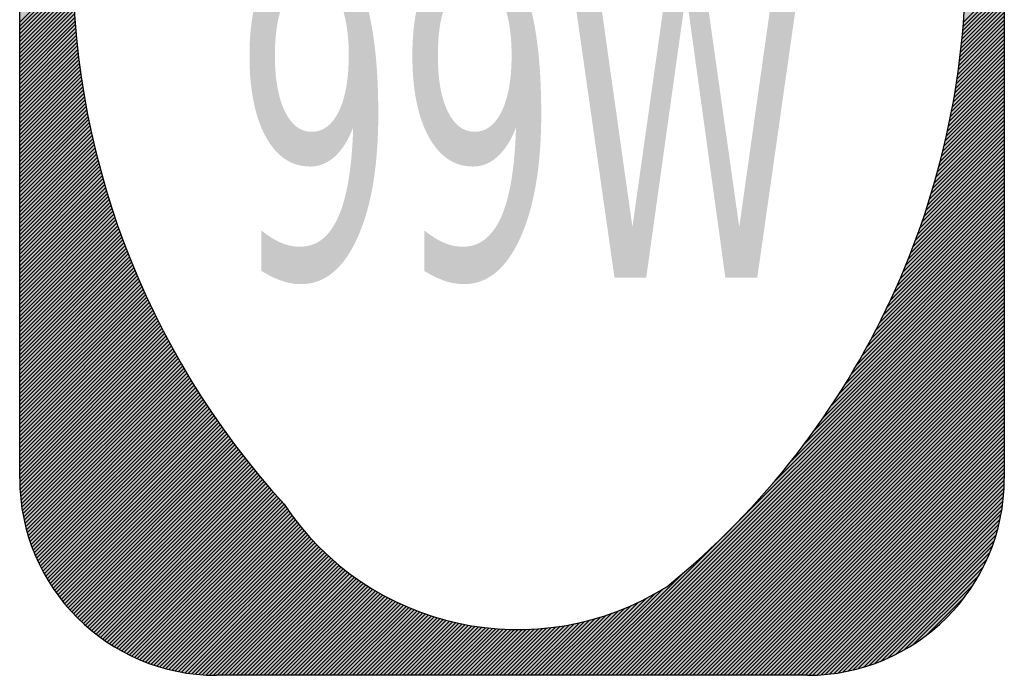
# Model space of a CAD drawing. Header units: inches. Extents: x -0.5 to 0.5, y -0.5 to 0.5.
# Tile 1 of 2: x -0.5 to 0.5, y -0.5 to 0.17. Entities that reach past the tile are written whole.
import ezdxf

# ---------------------------------------------------------------- set-up
doc = ezdxf.new("R2010")
doc.units = ezdxf.units.IN
doc.header["$MEASUREMENT"] = 0

msp = doc.modelspace()

# ---------------------------------------------------------------- hatches: boundary and pattern name
for points in [[(-0.5, 0.1597), (-0.5, 0.1637), (-0.5, 0.1675), (-0.5, 0.1715), (-0.5, 0.1753), (-0.5, 0.1793), (-0.5, 0.1833), (-0.5, 0.1872), (-0.446, 0.2411), (-0.4462, 0.2192), (-0.446, 0.2136), (-0.5, 0.1597)], [(0.0565, 0.2373), (0.0825, 0.2373), (0.1223, -0.0444), (0.1621, 0.2373), (0.1909, 0.2373), (0.2308, -0.0444), (0.2706, 0.2373), (0.2966, 0.2373), (0.2491, -0.096), (0.2167, -0.096), (0.1768, 0.1934), (0.1363, -0.096), (0.1041, -0.096), (0.0565, 0.2373)], [(0.5, 0.2208), (0.5, 0.2168), (0.5, 0.213), (0.5, 0.209), (0.5, 0.2052), (0.5, 0.2012), (0.5, 0.1972), (0.5, 0.1933), (0.5, 0.1893), (0.5, 0.1855), (0.5, 0.1815), (0.5, 0.1777), (0.5, 0.1737), (0.5, 0.1697), (0.5, 0.1658), (0.5, 0.1618), (0.5, 0.158), (0.5, 0.154), (0.5, 0.1502), (0.5, 0.1462), (0.5, 0.1422), (0.5, 0.1383), (0.5, 0.1343), (0.5, 0.1305), (0.5, 0.1265), (0.5, 0.1227), (0.5, 0.1187), (0.5, 0.1147), (0.4434, 0.0583), (0.4435, 0.0585), (0.4493, 0.0892), (0.454, 0.12), (0.4575, 0.151), (0.4597, 0.1805), (0.5, 0.2208)], [(-0.5, 0.14), (-0.5, 0.144), (-0.5, 0.1478), (-0.5, 0.1518), (-0.5, 0.1558), (-0.5, 0.1597), (-0.446, 0.2136), (-0.4455, 0.1945), (-0.5, 0.14)], [(-0.5, 0.1362), (-0.5, 0.14), (-0.4455, 0.1945), (-0.4455, 0.1928), (-0.4454, 0.1906), (-0.5, 0.1362)], [(-0.5, 0.1087), (-0.5, 0.1125), (-0.5, 0.1165), (-0.5, 0.1203), (-0.5, 0.1243), (-0.5, 0.1283), (-0.5, 0.1322), (-0.5, 0.1362), (-0.4454, 0.1906), (-0.444, 0.1667), (-0.4438, 0.1648), (-0.5, 0.1087)], [(-0.5, 0.1047), (-0.5, 0.1087), (-0.4438, 0.1648), (-0.4435, 0.1612), (-0.5, 0.1047)], [(-0.5, 0.1008), (-0.5, 0.1047), (-0.4435, 0.1612), (-0.4432, 0.1575), (-0.5, 0.1008)], [(-0.5, 0.0968), (-0.5, 0.1008), (-0.4432, 0.1575), (-0.4428, 0.1538), (-0.5, 0.0968)], [(-0.5, 0.089), (-0.5, 0.0928), (-0.5, 0.0968), (-0.4428, 0.1538), (-0.4422, 0.1466), (-0.5, 0.089)], [(-0.5, 0.085), (-0.5, 0.089), (-0.4422, 0.1466), (-0.4419, 0.1431), (-0.5, 0.085)], [(-0.5, 0.0812), (-0.5, 0.085), (-0.4419, 0.1431), (-0.4417, 0.1407), (-0.4415, 0.1396), (-0.5, 0.0812)], [(-0.5, 0.0537), (-0.5, 0.0575), (-0.5, 0.0615), (-0.5, 0.0653), (-0.5, 0.0693), (-0.5, 0.0733), (-0.5, 0.0772), (-0.5, 0.0812), (-0.4415, 0.1396), (-0.4385, 0.1151), (-0.5, 0.0537)], [(-0.5, 0.0497), (-0.5, 0.0537), (-0.4385, 0.1151), (-0.4385, 0.1148), (-0.438, 0.1117), (-0.5, 0.0497)], [(-0.5, 0.03), (-0.5, 0.034), (-0.5, 0.0378), (-0.5, 0.0418), (-0.5, 0.0458), (-0.5, 0.0497), (-0.438, 0.1117), (-0.4354, 0.0946), (-0.5, 0.03)], [(0.5, 0.1147), (0.5, 0.1108), (0.5, 0.1068), (0.5, 0.103), (0.5, 0.099), (0.5, 0.0952), (0.5, 0.0912), (0.5, 0.0872), (0.5, 0.0833), (0.5, 0.0793), (0.5, 0.0755), (0.5, 0.0715), (0.5, 0.0677), (0.5, 0.0637), (0.5, 0.0597), (0.5, 0.0558), (0.5, 0.0518), (0.5, 0.048), (0.5, 0.044), (0.5, 0.0402), (0.5, 0.0362), (0.5, 0.0322), (0.5, 0.0283), (0.5, 0.0243), (0.5, 0.0205), (0.5, 0.0165), (0.5, 0.0127), (0.5, 0.0087), (0.5, 0.0047), (0.5, 0.0008), (0.5, -0.0032), (0.3845, -0.1185), (0.385, -0.1175), (0.3975, -0.0892), (0.4088, -0.0605), (0.4192, -0.0313), (0.4285, -0.0017), (0.4365, 0.0282), (0.4434, 0.0583), (0.5, 0.1147)], [(-0.5, 0.0262), (-0.5, 0.03), (-0.4354, 0.0946), (-0.4349, 0.0913), (-0.5, 0.0262)], [(-0.5, -0.0328), (-0.5, -0.0288), (-0.5, -0.025), (-0.5, -0.021), (-0.5, -0.0172), (-0.5, -0.0132), (-0.5, -0.0092), (-0.5, -0.0053), (-0.5, -0.0013), (-0.5, 0.0025), (-0.5, 0.0065), (-0.5, 0.0103), (-0.5, 0.0143), (-0.5, 0.0183), (-0.5, 0.0222), (-0.5, 0.0262), (-0.4349, 0.0913), (-0.4345, 0.089), (-0.4297, 0.0635), (-0.425, 0.0421), (-0.5, -0.0328)], [(-0.5, -0.0367), (-0.5, -0.0328), (-0.425, 0.0421), (-0.4243, 0.039), (-0.5, -0.0367)], [(-0.5, -0.0407), (-0.5, -0.0367), (-0.4243, 0.039), (-0.4242, 0.0382), (-0.4236, 0.0358), (-0.5, -0.0407)], [(-0.5, -0.1035), (-0.5, -0.0997), (-0.5, -0.0957), (-0.5, -0.0917), (-0.5, -0.0878), (-0.5, -0.0838), (-0.5, -0.08), (-0.5, -0.076), (-0.5, -0.0722), (-0.5, -0.0682), (-0.5, -0.0642), (-0.5, -0.0603), (-0.5, -0.0563), (-0.5, -0.0525), (-0.5, -0.0485), (-0.5, -0.0447), (-0.5, -0.0407), (-0.4236, 0.0358), (-0.4177, 0.013), (-0.4105, -0.012), (-0.41, -0.0135), (-0.5, -0.1035)], [(0.5, -0.0032), (0.5, -0.007), (0.5, -0.011), (0.5, -0.0148), (0.5, -0.0188), (0.5, -0.0228), (0.5, -0.0267), (0.5, -0.0307), (0.5, -0.0345), (0.5, -0.0385), (0.5, -0.0423), (0.5, -0.0463), (0.5, -0.0503), (0.3251, -0.2251), (0.3413, -0.1993), (0.357, -0.1727), (0.3715, -0.1453), (0.3845, -0.1185), (0.5, -0.0032)], [(-0.5, -0.131), (-0.5, -0.1272), (-0.5, -0.1232), (-0.5, -0.1192), (-0.5, -0.1153), (-0.5, -0.1113), (-0.5, -0.1075), (-0.5, -0.1035), (-0.41, -0.0135), (-0.4034, -0.0344), (-0.5, -0.131)], [(-0.5, -0.135), (-0.5, -0.131), (-0.4034, -0.0344), (-0.4027, -0.0367), (-0.4024, -0.0374), (-0.5, -0.135)], [(-0.5, -0.1388), (-0.5, -0.135), (-0.4024, -0.0374), (-0.4014, -0.0402), (-0.5, -0.1388)], [(-0.5, -0.2253), (-0.5, -0.2213), (-0.5, -0.2175), (-0.5, -0.2135), (-0.5, -0.2097), (-0.5, -0.2057), (-0.5, -0.2017), (-0.5, -0.1978), (-0.5, -0.1938), (-0.5, -0.19), (-0.5, -0.186), (-0.5, -0.1822), (-0.5, -0.1782), (-0.5, -0.1742), (-0.5, -0.1703), (-0.5, -0.1663), (-0.5, -0.1625), (-0.5, -0.1585), (-0.5, -0.1547), (-0.5, -0.1507), (-0.5, -0.1467), (-0.5, -0.1428), (-0.5, -0.1388), (-0.4014, -0.0402), (-0.3938, -0.061), (-0.3843, -0.0852), (-0.377, -0.1023), (-0.5, -0.2253)], [(0.5, -0.0503), (0.5, -0.0542), (0.5, -0.0582), (0.5, -0.062), (0.5, -0.066), (0.5, -0.0698), (0.5, -0.0738), (0.0738, -0.5), (0.0698, -0.5), (0.066, -0.5), (0.062, -0.5), (0.0582, -0.5), (0.0542, -0.5), (0.0503, -0.5), (0.0463, -0.5), (0.0423, -0.5), (0.0385, -0.5), (0.0345, -0.5), (0.0307, -0.5), (0.0267, -0.5), (0.0228, -0.5), (0.0188, -0.5), (0.0735, -0.4454), (0.0888, -0.4412), (0.1063, -0.4352), (0.1237, -0.428), (0.1405, -0.4197), (0.1572, -0.41), (0.1813, -0.3897), (0.2047, -0.3685), (0.227, -0.3463), (0.2485, -0.3237), (0.269, -0.3002), (0.2885, -0.2758), (0.3072, -0.251), (0.3248, -0.2255), (0.3251, -0.2251), (0.5, -0.0503)], [(0.5, -0.0738), (0.5, -0.0778), (0.0778, -0.5), (0.0738, -0.5), (0.5, -0.0738)], [(0.5, -0.0778), (0.5, -0.0817), (0.0817, -0.5), (0.0778, -0.5), (0.5, -0.0778)], [(0.5, -0.0817), (0.5, -0.0857), (0.0857, -0.5), (0.0817, -0.5), (0.5, -0.0817)], [(0.5, -0.0857), (0.5, -0.0895), (0.0895, -0.5), (0.0857, -0.5), (0.5, -0.0857)], [(0.5, -0.0895), (0.5, -0.0935), (0.0935, -0.5), (0.0895, -0.5), (0.5, -0.0895)], [(0.5, -0.0935), (0.5, -0.0973), (0.0973, -0.5), (0.0935, -0.5), (0.5, -0.0935)], [(0.5, -0.0973), (0.5, -0.1013), (0.1013, -0.5), (0.0973, -0.5), (0.5, -0.0973)], [(-0.5, -0.241), (-0.5, -0.237), (-0.5, -0.2332), (-0.5, -0.2292), (-0.5, -0.2253), (-0.377, -0.1023), (-0.3742, -0.109), (-0.3722, -0.1132), (-0.5, -0.241)], [(0.5, -0.1013), (0.5, -0.1053), (0.1053, -0.5), (0.1013, -0.5), (0.5, -0.1013)], [(0.5, -0.1053), (0.5, -0.1092), (0.1092, -0.5), (0.1053, -0.5), (0.5, -0.1053)], [(0.5, -0.1092), (0.5, -0.1132), (0.1132, -0.5), (0.1092, -0.5), (0.5, -0.1092)], [(-0.5, -0.2685), (-0.5, -0.2645), (-0.5, -0.2607), (-0.5, -0.2567), (-0.5, -0.2528), (-0.5, -0.2488), (-0.5, -0.245), (-0.5, -0.241), (-0.3722, -0.1132), (-0.3634, -0.1319), (-0.5, -0.2685)], [(0.5, -0.1132), (0.5, -0.117), (0.117, -0.5), (0.1132, -0.5), (0.5, -0.1132)], [(0.5, -0.117), (0.5, -0.121), (0.121, -0.5), (0.117, -0.5), (0.5, -0.117)], [(0.5, -0.121), (0.5, -0.1248), (0.1248, -0.5), (0.121, -0.5), (0.5, -0.121)], [(0.5, -0.1248), (0.5, -0.1288), (0.1288, -0.5), (0.1248, -0.5), (0.5, -0.1248)], [(0.5, -0.1288), (0.5, -0.1328), (0.1328, -0.5), (0.1288, -0.5), (0.5, -0.1288)], [(-0.5, -0.3), (-0.5, -0.296), (-0.5, -0.292), (-0.5, -0.2882), (-0.5, -0.2842), (-0.5, -0.2803), (-0.5, -0.2763), (-0.5, -0.2725), (-0.5, -0.2685), (-0.3634, -0.1319), (-0.3632, -0.1325), (-0.3513, -0.1555), (-0.3388, -0.1783), (-0.3259, -0.2005), (-0.3257, -0.2008), (-0.3244, -0.2029), (-0.4885, -0.367), (-0.489, -0.3657), (-0.4904, -0.3611), (-0.4913, -0.3581), (-0.4923, -0.355), (-0.4928, -0.3532), (-0.4931, -0.352), (-0.4939, -0.3488), (-0.4955, -0.3425), (-0.496, -0.3403), (-0.4962, -0.3393), (-0.4973, -0.3326), (-0.4982, -0.3272), (-0.4983, -0.3258), (-0.4987, -0.3222), (-0.499, -0.3185), (-0.4994, -0.3149), (-0.4995, -0.3137), (-0.4996, -0.3113), (-0.4997, -0.3076), (-0.4999, -0.3037), (-0.5, -0.3)], [(0.5, -0.1328), (0.5, -0.1367), (0.1367, -0.5), (0.1328, -0.5), (0.5, -0.1328)], [(0.5, -0.1367), (0.5, -0.1407), (0.1407, -0.5), (0.1367, -0.5), (0.5, -0.1367)], [(0.5, -0.1407), (0.5, -0.1445), (0.1445, -0.5), (0.1407, -0.5), (0.5, -0.1407)], [(0.5, -0.1445), (0.5, -0.1485), (0.1485, -0.5), (0.1445, -0.5), (0.5, -0.1445)], [(0.5, -0.1485), (0.5, -0.1523), (0.1523, -0.5), (0.1485, -0.5), (0.5, -0.1485)], [(0.5, -0.1523), (0.5, -0.1563), (0.1563, -0.5), (0.1523, -0.5), (0.5, -0.1523)], [(0.5, -0.1563), (0.5, -0.1603), (0.1603, -0.5), (0.1563, -0.5), (0.5, -0.1563)], [(0.5, -0.1603), (0.5, -0.1642), (0.1642, -0.5), (0.1603, -0.5), (0.5, -0.1603)], [(0.5, -0.1642), (0.5, -0.1682), (0.1682, -0.5), (0.1642, -0.5), (0.5, -0.1642)], [(0.5, -0.1682), (0.5, -0.172), (0.172, -0.5), (0.1682, -0.5), (0.5, -0.1682)], [(0.5, -0.172), (0.5, -0.176), (0.176, -0.5), (0.172, -0.5), (0.5, -0.172)], [(0.5, -0.176), (0.5, -0.1798), (0.1798, -0.5), (0.176, -0.5), (0.5, -0.176)], [(0.5, -0.1798), (0.5, -0.1838), (0.1838, -0.5), (0.1798, -0.5), (0.5, -0.1798)], [(0.5, -0.1838), (0.5, -0.1877), (0.1877, -0.5), (0.1838, -0.5), (0.5, -0.1838)], [(0.5, -0.1877), (0.5, -0.1917), (0.1917, -0.5), (0.1877, -0.5), (0.5, -0.1877)], [(0.5, -0.1917), (0.5, -0.1957), (0.1957, -0.5), (0.1917, -0.5), (0.5, -0.1917)], [(0.5, -0.1957), (0.5, -0.1995), (0.1995, -0.5), (0.1957, -0.5), (0.5, -0.1957)], [(0.5, -0.1995), (0.5, -0.2035), (0.2035, -0.5), (0.1995, -0.5), (0.5, -0.1995)], [(-0.4863, -0.3727), (-0.4885, -0.367), (-0.3244, -0.2029), (-0.3228, -0.2053), (-0.3214, -0.2077), (-0.4863, -0.3727)], [(-0.4816, -0.3836), (-0.4843, -0.3778), (-0.4863, -0.3727), (-0.3214, -0.2077), (-0.3138, -0.2198), (-0.3122, -0.2222), (-0.4792, -0.389), (-0.4816, -0.3836)], [(0.5, -0.2035), (0.5, -0.2073), (0.2073, -0.5), (0.2035, -0.5), (0.5, -0.2035)], [(0.5, -0.2073), (0.5, -0.2113), (0.2113, -0.5), (0.2073, -0.5), (0.5, -0.2073)], [(0.5, -0.2113), (0.5, -0.2152), (0.2152, -0.5), (0.2113, -0.5), (0.5, -0.2113)], [(0.5, -0.2152), (0.5, -0.2192), (0.2192, -0.5), (0.2152, -0.5), (0.5, -0.2152)], [(0.5, -0.2192), (0.5, -0.2232), (0.2232, -0.5), (0.2192, -0.5), (0.5, -0.2192)], [(-0.4778, -0.3916), (-0.4788, -0.3897), (-0.4792, -0.389), (-0.3122, -0.2222), (-0.3118, -0.2228), (-0.3107, -0.2245), (-0.4778, -0.3916)], [(-0.4764, -0.3941), (-0.4778, -0.3916), (-0.3107, -0.2245), (-0.3091, -0.2269), (-0.4764, -0.3941)], [(-0.475, -0.3968), (-0.4764, -0.3941), (-0.3091, -0.2269), (-0.3075, -0.2292), (-0.475, -0.3968)], [(-0.4736, -0.3993), (-0.475, -0.3968), (-0.3075, -0.2292), (-0.3059, -0.2316), (-0.4736, -0.3993)], [(0.5, -0.2232), (0.5, -0.227), (0.227, -0.5), (0.2232, -0.5), (0.5, -0.2232)], [(0.5, -0.227), (0.5, -0.231), (0.231, -0.5), (0.227, -0.5), (0.5, -0.227)], [(-0.4722, -0.4018), (-0.4727, -0.401), (-0.4736, -0.3993), (-0.3059, -0.2316), (-0.3027, -0.2362), (-0.2995, -0.2409), (-0.4676, -0.409), (-0.4691, -0.4066), (-0.4722, -0.4018)], [(0.5, -0.231), (0.5, -0.2348), (0.2348, -0.5), (0.231, -0.5), (0.5, -0.231)], [(0.5, -0.2348), (0.5, -0.2388), (0.2388, -0.5), (0.2348, -0.5), (0.5, -0.2348)], [(0.5, -0.2388), (0.5, -0.2427), (0.2427, -0.5), (0.2388, -0.5), (0.5, -0.2388)], [(-0.4662, -0.4113), (-0.4676, -0.409), (-0.2995, -0.2409), (-0.2979, -0.2432), (-0.4662, -0.4113)], [(-0.4628, -0.416), (-0.4658, -0.4118), (-0.4662, -0.4113), (-0.2979, -0.2432), (-0.2972, -0.2443), (-0.293, -0.25), (-0.4611, -0.4183), (-0.4628, -0.416)], [(0.5, -0.2427), (0.5, -0.2467), (0.2467, -0.5), (0.2427, -0.5), (0.5, -0.2427)], [(0.5, -0.2467), (0.5, -0.2507), (0.2507, -0.5), (0.2467, -0.5), (0.5, -0.2467)], [(-0.4578, -0.4228), (-0.4583, -0.4222), (-0.4611, -0.4183), (-0.293, -0.25), (-0.283, -0.2637), (-0.2817, -0.2655), (-0.2659, -0.2859), (-0.4312, -0.451), (-0.4322, -0.4502), (-0.4353, -0.4473), (-0.4373, -0.4454), (-0.4415, -0.4415), (-0.4451, -0.4376), (-0.449, -0.4335), (-0.4502, -0.4322), (-0.4526, -0.4292), (-0.4543, -0.4271), (-0.4561, -0.4249), (-0.4578, -0.4228)], [(0.5, -0.2507), (0.5, -0.2545), (0.2545, -0.5), (0.2507, -0.5), (0.5, -0.2507)], [(0.5, -0.2545), (0.5, -0.2585), (0.2585, -0.5), (0.2545, -0.5), (0.5, -0.2545)], [(0.5, -0.2585), (0.5, -0.2623), (0.2623, -0.5), (0.2585, -0.5), (0.5, -0.2585)], [(0.5, -0.2623), (0.5, -0.2663), (0.2663, -0.5), (0.2623, -0.5), (0.5, -0.2623)], [(0.5, -0.2663), (0.5, -0.2702), (0.2702, -0.5), (0.2663, -0.5), (0.5, -0.2663)], [(0.5, -0.2702), (0.5, -0.2742), (0.2742, -0.5), (0.2702, -0.5), (0.5, -0.2702)], [(0.5, -0.2742), (0.5, -0.2782), (0.2782, -0.5), (0.2742, -0.5), (0.5, -0.2742)], [(0.5, -0.2782), (0.5, -0.282), (0.282, -0.5), (0.2782, -0.5), (0.5, -0.2782)], [(-0.429, -0.4528), (-0.4312, -0.451), (-0.2659, -0.2859), (-0.2657, -0.2862), (-0.2488, -0.3063), (-0.2315, -0.326), (-0.2298, -0.3283), (-0.3833, -0.4818), (-0.3886, -0.4793), (-0.3897, -0.4788), (-0.3913, -0.478), (-0.3938, -0.4766), (-0.401, -0.4727), (-0.4038, -0.4709), (-0.4062, -0.4694), (-0.4087, -0.4678), (-0.4118, -0.4658), (-0.4156, -0.4631), (-0.4179, -0.4614), (-0.4201, -0.4598), (-0.4222, -0.4583), (-0.4224, -0.4581), (-0.4246, -0.4563), (-0.4268, -0.4546), (-0.429, -0.4528)], [(0.5, -0.282), (0.5, -0.286), (0.286, -0.5), (0.282, -0.5), (0.5, -0.282)], [(0.5, -0.286), (0.5, -0.2898), (0.2898, -0.5), (0.286, -0.5), (0.5, -0.286)], [(0.5, -0.2898), (0.5, -0.2938), (0.2938, -0.5), (0.2898, -0.5), (0.5, -0.2898)], [(0.5, -0.2938), (0.5, -0.2977), (0.2977, -0.5), (0.2938, -0.5), (0.5, -0.2938)], [(0.5, -0.2977), (0.5, -0.3), (0.4999, -0.3017), (0.3017, -0.4999), (0.3, -0.5), (0.2977, -0.5), (0.5, -0.2977)], [(0.3059, -0.4998), (0.3017, -0.4999), (0.4999, -0.3017), (0.4998, -0.3059), (0.3059, -0.4998)], [(0.31, -0.4996), (0.3059, -0.4998), (0.4998, -0.3059), (0.4996, -0.31), (0.31, -0.4996)], [(0.314, -0.4995), (0.3137, -0.4995), (0.31, -0.4996), (0.4996, -0.31), (0.4995, -0.3137), (0.4995, -0.314), (0.314, -0.4995)], [(0.3183, -0.499), (0.314, -0.4995), (0.4995, -0.314), (0.499, -0.3183), (0.3183, -0.499)], [(0.3227, -0.4986), (0.3183, -0.499), (0.499, -0.3183), (0.4986, -0.3227), (0.3227, -0.4986)], [(-0.2993, -0.5), (-0.3, -0.5), (-0.3032, -0.4999), (-0.3071, -0.4997), (-0.3108, -0.4996), (-0.3137, -0.4995), (-0.3144, -0.4994), (-0.3181, -0.4991), (-0.3217, -0.4987), (-0.3272, -0.4982), (-0.3286, -0.4979), (-0.3355, -0.4968), (-0.3403, -0.496), (-0.3453, -0.4948), (-0.3485, -0.494), (-0.3532, -0.4928), (-0.3576, -0.4915), (-0.3636, -0.4896), (-0.3657, -0.489), (-0.3723, -0.4865), (-0.3778, -0.4843), (-0.3833, -0.4818), (-0.2298, -0.3283), (-0.2203, -0.3417), (-0.22, -0.342), (-0.2083, -0.3563), (-0.2057, -0.3592), (-0.1955, -0.37), (-0.182, -0.3827), (-0.2993, -0.5)], [(0.3272, -0.4982), (0.3227, -0.4986), (0.4986, -0.3227), (0.4982, -0.3272), (0.3272, -0.4982)], [(0.3318, -0.4974), (0.3272, -0.4982), (0.4982, -0.3272), (0.4974, -0.3318), (0.3318, -0.4974)], [(0.3365, -0.4966), (0.3318, -0.4974), (0.4974, -0.3318), (0.4966, -0.3365), (0.3365, -0.4966)], [(0.3465, -0.4945), (0.3403, -0.496), (0.3365, -0.4966), (0.4966, -0.3365), (0.496, -0.3403), (0.4928, -0.3532), (0.4916, -0.3573), (0.3573, -0.4916), (0.3532, -0.4928), (0.3465, -0.4945)], [(0.3754, -0.4853), (0.3657, -0.489), (0.3573, -0.4916), (0.4916, -0.3573), (0.489, -0.3657), (0.4853, -0.3754), (0.3754, -0.4853)], [(0.3822, -0.4823), (0.3778, -0.4843), (0.3754, -0.4853), (0.4853, -0.3754), (0.4843, -0.3778), (0.4823, -0.3822), (0.3822, -0.4823)], [(-0.2718, -0.5), (-0.2758, -0.5), (-0.2797, -0.5), (-0.2837, -0.5), (-0.2877, -0.5), (-0.2915, -0.5), (-0.2955, -0.5), (-0.2993, -0.5), (-0.182, -0.3827), (-0.1678, -0.3943), (-0.1669, -0.395), (-0.2718, -0.5)], [(0.3897, -0.4788), (0.3822, -0.4823), (0.4823, -0.3822), (0.4788, -0.3897), (0.3897, -0.4788)], [(0.3984, -0.4741), (0.3897, -0.4788), (0.4788, -0.3897), (0.4741, -0.3984), (0.3984, -0.4741)], [(-0.2483, -0.5), (-0.2522, -0.5), (-0.2562, -0.5), (-0.2602, -0.5), (-0.264, -0.5), (-0.268, -0.5), (-0.2718, -0.5), (-0.1669, -0.395), (-0.1532, -0.4049), (-0.2483, -0.5)], [(0.4082, -0.4681), (0.401, -0.4727), (0.3984, -0.4741), (0.4741, -0.3984), (0.4727, -0.401), (0.4681, -0.4082), (0.4082, -0.4681)], [(-0.2247, -0.5), (-0.2287, -0.5), (-0.2327, -0.5), (-0.2365, -0.5), (-0.2405, -0.5), (-0.2443, -0.5), (-0.2483, -0.5), (-0.1532, -0.4049), (-0.153, -0.405), (-0.1387, -0.414), (-0.2247, -0.5)], [(0.4216, -0.4588), (0.4118, -0.4658), (0.4082, -0.4681), (0.4681, -0.4082), (0.4658, -0.4118), (0.4588, -0.4216), (0.4216, -0.4588)], [(-0.2168, -0.5), (-0.2208, -0.5), (-0.2247, -0.5), (-0.1387, -0.414), (-0.1377, -0.4147), (-0.1337, -0.4168), (-0.2168, -0.5)], [(-0.2012, -0.5), (-0.2052, -0.5), (-0.209, -0.5), (-0.213, -0.5), (-0.2168, -0.5), (-0.1337, -0.4168), (-0.1236, -0.4224), (-0.2012, -0.5)], [(-0.1972, -0.5), (-0.2012, -0.5), (-0.1236, -0.4224), (-0.1218, -0.4233), (-0.1209, -0.4238), (-0.1972, -0.5)], [(-0.1815, -0.5), (-0.1855, -0.5), (-0.1893, -0.5), (-0.1933, -0.5), (-0.1972, -0.5), (-0.1209, -0.4238), (-0.1102, -0.4287), (-0.1815, -0.5)], [(-0.1777, -0.5), (-0.1815, -0.5), (-0.1102, -0.4287), (-0.1076, -0.4299), (-0.1777, -0.5)], [(-0.1697, -0.5), (-0.1737, -0.5), (-0.1777, -0.5), (-0.1076, -0.4299), (-0.1055, -0.4308), (-0.102, -0.4322), (-0.1697, -0.5)], [(0.4588, -0.4216), (0.4583, -0.4222), (0.4502, -0.4322), (0.4415, -0.4415), (0.4322, -0.4502), (0.4222, -0.4583), (0.4216, -0.4588), (0.4588, -0.4216)], [(-0.0872, -0.5), (-0.0912, -0.5), (-0.0952, -0.5), (-0.099, -0.5), (-0.103, -0.5), (-0.1068, -0.5), (-0.1108, -0.5), (-0.1147, -0.5), (-0.1187, -0.5), (-0.1227, -0.5), (-0.1265, -0.5), (-0.1305, -0.5), (-0.1343, -0.5), (-0.1383, -0.5), (-0.1422, -0.5), (-0.1462, -0.5), (-0.1502, -0.5), (-0.154, -0.5), (-0.158, -0.5), (-0.1618, -0.5), (-0.1658, -0.5), (-0.1697, -0.5), (-0.102, -0.4322), (-0.0887, -0.4373), (-0.0717, -0.4427), (-0.0542, -0.447), (-0.0373, -0.4502), (-0.0872, -0.5)], [(0.0032, -0.5), (-0.0008, -0.5), (0.049, -0.4502), (0.0532, -0.4497), (0.0536, -0.4496), (0.0032, -0.5)], [(0.0148, -0.5), (0.011, -0.5), (0.007, -0.5), (0.0032, -0.5), (0.0536, -0.4496), (0.0682, -0.4466), (0.0148, -0.5)], [(0.0188, -0.5), (0.0148, -0.5), (0.0682, -0.4466), (0.0712, -0.446), (0.0735, -0.4454), (0.0188, -0.5)], [(-0.048, -0.5), (-0.0518, -0.5), (-0.0558, -0.5), (-0.0597, -0.5), (-0.0637, -0.5), (-0.0677, -0.5), (-0.0715, -0.5), (-0.0755, -0.5), (-0.0793, -0.5), (-0.0833, -0.5), (-0.0872, -0.5), (-0.0373, -0.4502), (-0.0365, -0.4503), (-0.0188, -0.4523), (-0.0015, -0.4535), (-0.048, -0.5)], [(-0.0322, -0.5), (-0.0362, -0.5), (-0.0402, -0.5), (-0.044, -0.5), (-0.048, -0.5), (-0.0015, -0.4535), (-0.0008, -0.4535), (0.0143, -0.4534), (-0.0322, -0.5)], [(-0.0283, -0.5), (-0.0322, -0.5), (0.0143, -0.4534), (0.0172, -0.4533), (0.0184, -0.4532), (-0.0283, -0.5)], [(-0.0008, -0.5), (-0.0047, -0.5), (-0.0087, -0.5), (-0.0127, -0.5), (-0.0165, -0.5), (-0.0205, -0.5), (-0.0243, -0.5), (-0.0283, -0.5), (0.0184, -0.4532), (0.0352, -0.452), (0.049, -0.4502), (-0.0008, -0.5)]]:
    msp.add_hatch(color=7).paths.add_polyline_path(points)
h = msp.add_hatch(color=7)
edge = h.paths.add_edge_path()
edge.add_line((-0.2545, -0.0891), (-0.2545, -0.048))
edge.add_spline(control_points=[(-0.2545, -0.048), (-0.248, -0.0533), (-0.2414, -0.0574), (-0.2349, -0.0603), (-0.2283, -0.0631), (-0.2218, -0.0645), (-0.2154, -0.0645), (-0.1984, -0.0645), (-0.1855, -0.0545), (-0.1766, -0.0345), (-0.1676, -0.0145), (-0.1625, 0.0159), (-0.1613, 0.0567)], knot_values=[0, 0, 0, 0, 1, 1, 1, 2, 2, 2, 3, 3, 3, 4, 4, 4, 4], degree=3, periodic=0)
edge.add_spline(control_points=[(-0.1613, 0.0567), (-0.1662, 0.0439), (-0.1724, 0.0341), (-0.1799, 0.0272), (-0.1875, 0.0204), (-0.1958, 0.017), (-0.2049, 0.017), (-0.2239, 0.017), (-0.239, 0.0271), (-0.25, 0.0472), (-0.2611, 0.0674), (-0.2666, 0.095), (-0.2666, 0.13), (-0.2666, 0.1642), (-0.2609, 0.1916), (-0.2493, 0.2123), (-0.2378, 0.233), (-0.2225, 0.2434), (-0.2034, 0.2434), (-0.1815, 0.2434), (-0.1647, 0.2286), (-0.1531, 0.1991), (-0.1416, 0.1695), (-0.1358, 0.1266), (-0.1358, 0.0703), (-0.1358, 0.0178), (-0.1428, -0.0241), (-0.157, -0.0555), (-0.1712, -0.0868), (-0.1903, -0.1025), (-0.2142, -0.1025), (-0.2207, -0.1025), (-0.2273, -0.1014), (-0.2339, -0.0991), (-0.2405, -0.0969), (-0.2473, -0.0935), (-0.2545, -0.0891)], knot_values=[0, 0, 0, 0, 1, 1, 1, 2, 2, 2, 3, 3, 3, 4, 4, 4, 5, 5, 5, 6, 6, 6, 7, 7, 7, 8, 8, 8, 9, 9, 9, 10, 10, 10, 11, 11, 11, 12, 12, 12, 12], degree=3, periodic=0)
edge = h.paths.add_edge_path(flags=0)
edge.add_spline(control_points=[(-0.2034, 0.0523), (-0.1918, 0.0523), (-0.1827, 0.0592), (-0.1759, 0.073), (-0.1692, 0.0869), (-0.1658, 0.1058), (-0.1658, 0.13), (-0.1658, 0.1539), (-0.1692, 0.1729), (-0.1759, 0.1868), (-0.1827, 0.2007), (-0.1918, 0.2076), (-0.2034, 0.2076), (-0.2149, 0.2076), (-0.224, 0.2007), (-0.2307, 0.1868), (-0.2374, 0.1729), (-0.2408, 0.1539), (-0.2408, 0.13), (-0.2408, 0.1058), (-0.2374, 0.0869), (-0.2307, 0.073), (-0.224, 0.0592), (-0.2149, 0.0523), (-0.2034, 0.0523)], knot_values=[0, 0, 0, 0, 1, 1, 1, 2, 2, 2, 3, 3, 3, 4, 4, 4, 5, 5, 5, 6, 6, 6, 7, 7, 7, 8, 8, 8, 8], degree=3, periodic=0)
h = msp.add_hatch(color=7)
edge = h.paths.add_edge_path()
edge.add_line((-0.089, -0.0891), (-0.089, -0.048))
edge.add_spline(control_points=[(-0.089, -0.048), (-0.0825, -0.0533), (-0.076, -0.0574), (-0.0694, -0.0603), (-0.0628, -0.0631), (-0.0563, -0.0645), (-0.0499, -0.0645), (-0.033, -0.0645), (-0.0201, -0.0545), (-0.0111, -0.0345), (-0.0022, -0.0145), (0.0029, 0.0159), (0.0041, 0.0567)], knot_values=[0, 0, 0, 0, 1, 1, 1, 2, 2, 2, 3, 3, 3, 4, 4, 4, 4], degree=3, periodic=0)
edge.add_spline(control_points=[(0.0041, 0.0567), (-0.0008, 0.0439), (-0.007, 0.0341), (-0.0145, 0.0272), (-0.022, 0.0204), (-0.0304, 0.017), (-0.0395, 0.017), (-0.0585, 0.017), (-0.0735, 0.0271), (-0.0846, 0.0472), (-0.0956, 0.0674), (-0.1012, 0.095), (-0.1012, 0.13), (-0.1012, 0.1642), (-0.0954, 0.1916), (-0.0839, 0.2123), (-0.0724, 0.233), (-0.057, 0.2434), (-0.0379, 0.2434), (-0.016, 0.2434), (0.0007, 0.2286), (0.0123, 0.1991), (0.0239, 0.1695), (0.0297, 0.1266), (0.0297, 0.0703), (0.0297, 0.0178), (0.0226, -0.0241), (0.0084, -0.0555), (-0.0057, -0.0868), (-0.0248, -0.1025), (-0.0488, -0.1025), (-0.0553, -0.1025), (-0.0618, -0.1014), (-0.0684, -0.0991), (-0.075, -0.0969), (-0.0819, -0.0935), (-0.089, -0.0891)], knot_values=[0, 0, 0, 0, 1, 1, 1, 2, 2, 2, 3, 3, 3, 4, 4, 4, 5, 5, 5, 6, 6, 6, 7, 7, 7, 8, 8, 8, 9, 9, 9, 10, 10, 10, 11, 11, 11, 12, 12, 12, 12], degree=3, periodic=0)
edge = h.paths.add_edge_path(flags=0)
edge.add_spline(control_points=[(-0.0379, 0.0523), (-0.0264, 0.0523), (-0.0172, 0.0592), (-0.0105, 0.073), (-0.0038, 0.0869), (-0.0004, 0.1058), (-0.0004, 0.13), (-0.0004, 0.1539), (-0.0038, 0.1729), (-0.0105, 0.1868), (-0.0172, 0.2007), (-0.0264, 0.2076), (-0.0379, 0.2076), (-0.0494, 0.2076), (-0.0585, 0.2007), (-0.0653, 0.1868), (-0.072, 0.1729), (-0.0753, 0.1539), (-0.0753, 0.13), (-0.0753, 0.1058), (-0.072, 0.0869), (-0.0653, 0.073), (-0.0585, 0.0592), (-0.0494, 0.0523), (-0.0379, 0.0523)], knot_values=[0, 0, 0, 0, 1, 1, 1, 2, 2, 2, 3, 3, 3, 4, 4, 4, 5, 5, 5, 6, 6, 6, 7, 7, 7, 8, 8, 8, 8], degree=3, periodic=0)

# ---------------------------------------------------------------- linework, layer by layer
at = {"color": 7}
for p, q in [((-0.5, -0.3), (-0.5, 0.3)), ((0.5, 0.3), (0.5, -0.3)), ((-0.5, 0.1636), (-0.4461, 0.2175)), ((-0.5, 0.1597), (-0.4461, 0.2136)), ((-0.5, 0.1558), (-0.446, 0.2097)), ((-0.5, 0.1518), (-0.4459, 0.2059)), ((-0.5, 0.1479), (-0.4458, 0.2021)), ((0.4582, 0.1594), (0.5, 0.2012)), ((0.4585, 0.1636), (0.5, 0.2051)), ((-0.5, 0.144), (-0.4457, 0.1983)), ((-0.5, 0.14), (-0.4455, 0.1945)), ((-0.5, 0.1361), (-0.4454, 0.1907)), ((0.4574, 0.1507), (0.5, 0.1933)), ((0.4578, 0.1551), (0.5, 0.1972)), ((-0.5, 0.1322), (-0.4452, 0.187)), ((-0.5, 0.1283), (-0.445, 0.1832)), ((0.4561, 0.1376), (0.5, 0.1815)), ((0.4566, 0.142), (0.5, 0.1854)), ((0.457, 0.1464), (0.5, 0.1894)), ((-0.5, 0.1243), (-0.4448, 0.1795)), ((-0.5, 0.1204), (-0.4446, 0.1758)), ((-0.5, 0.1165), (-0.4443, 0.1721)), ((0.4551, 0.1287), (0.5, 0.1737)), ((0.4556, 0.1332), (0.5, 0.1776)), ((-0.5, 0.1125), (-0.4441, 0.1685)), ((-0.5, 0.1086), (-0.4438, 0.1648)), ((-0.5, 0.1047), (-0.4435, 0.1612)), ((0.4533, 0.1152), (0.5, 0.1619)), ((0.4539, 0.1197), (0.5, 0.1658)), ((0.4545, 0.1243), (0.5, 0.1697)), ((-0.5, 0.1008), (-0.4432, 0.1575)), ((-0.5, 0.0968), (-0.4429, 0.1539)), ((-0.5, 0.0929), (-0.4426, 0.1503)), ((0.4513, 0.1014), (0.5, 0.1501)), ((0.452, 0.106), (0.5, 0.154)), ((0.4527, 0.1106), (0.5, 0.1579)), ((-0.5, 0.089), (-0.4422, 0.1467)), ((-0.5, 0.085), (-0.4419, 0.1432)), ((0.4498, 0.092), (0.5, 0.1422)), ((0.4506, 0.0967), (0.5, 0.1462)), ((-0.5, 0.0811), (-0.4415, 0.1396)), ((-0.5, 0.0772), (-0.4411, 0.1361)), ((-0.5, 0.0733), (-0.4407, 0.1325)), ((0.4473, 0.0777), (0.5, 0.1304)), ((0.4481, 0.0825), (0.5, 0.1344)), ((0.449, 0.0873), (0.5, 0.1383)), ((-0.5, 0.0693), (-0.4403, 0.129)), ((-0.5, 0.0654), (-0.4399, 0.1255)), ((-0.5, 0.0615), (-0.4394, 0.122)), ((0.4454, 0.068), (0.5, 0.1226)), ((0.4464, 0.0729), (0.5, 0.1265)), ((-0.5, 0.0575), (-0.439, 0.1186)), ((-0.5, 0.0536), (-0.4385, 0.1151)), ((-0.5, 0.0497), (-0.438, 0.1117)), ((0.4423, 0.0531), (0.5, 0.1108)), ((0.4434, 0.0581), (0.5, 0.1147)), ((0.4444, 0.0631), (0.5, 0.1187)), ((-0.5, 0.0458), (-0.4375, 0.1082)), ((-0.5, 0.0418), (-0.437, 0.1048)), ((-0.5, 0.0379), (-0.4365, 0.1014)), ((0.4401, 0.043), (0.5, 0.103)), ((0.4412, 0.0481), (0.5, 0.1069)), ((-0.5, 0.034), (-0.436, 0.098)), ((-0.5, 0.03), (-0.4354, 0.0946)), ((-0.5, 0.0261), (-0.4349, 0.0913)), ((0.4363, 0.0275), (0.5, 0.0912)), ((0.4376, 0.0327), (0.5, 0.0951)), ((0.4389, 0.0379), (0.5, 0.099)), ((-0.5, 0.0222), (-0.4343, 0.0879)), ((-0.5, 0.0183), (-0.4337, 0.0846)), ((-0.5, 0.0143), (-0.4331, 0.0812)), ((0.4336, 0.0169), (0.5, 0.0833)), ((0.435, 0.0222), (0.5, 0.0872)), ((-0.5, 0.0104), (-0.4325, 0.0779)), ((-0.5, 0.0065), (-0.4319, 0.0746)), ((-0.5, 0.0025), (-0.4312, 0.0713)), ((0.4291, 0.0006), (0.5, 0.0715)), ((0.4306, 0.0061), (0.5, 0.0755)), ((0.4321, 0.0115), (0.5, 0.0794)), ((-0.5, -0.0014), (-0.4306, 0.068)), ((-0.5, -0.0053), (-0.43, 0.0647)), ((-0.5, -0.0092), (-0.4293, 0.0615)), ((0.4258, -0.0105), (0.5, 0.0637)), ((0.4275, -0.0049), (0.5, 0.0676)), ((-0.5, -0.0132), (-0.4286, 0.0582)), ((-0.5, -0.0171), (-0.4279, 0.055)), ((-0.5, -0.021), (-0.4272, 0.0518)), ((0.4204, -0.0277), (0.5, 0.0519)), ((0.4223, -0.0219), (0.5, 0.0558)), ((0.4241, -0.0162), (0.5, 0.0597)), ((-0.5, -0.025), (-0.4265, 0.0485)), ((-0.5, -0.0289), (-0.4258, 0.0453)), ((-0.5, -0.0328), (-0.4251, 0.0421)), ((0.4143, -0.0456), (0.5, 0.0401)), ((0.4164, -0.0396), (0.5, 0.044)), ((0.4184, -0.0336), (0.5, 0.048)), ((-0.5, -0.0367), (-0.4243, 0.039)), ((-0.5, -0.0407), (-0.4236, 0.0358)), ((-0.5, -0.0446), (-0.4228, 0.0326)), ((0.4099, -0.0579), (0.5, 0.0322)), ((0.4121, -0.0517), (0.5, 0.0362)), ((-0.5, -0.0485), (-0.422, 0.0295)), ((-0.5, -0.0524), (-0.4212, 0.0263)), ((-0.5, -0.0564), (-0.4204, 0.0232)), ((-0.5, -0.0603), (-0.4196, 0.0201)), ((0.4025, -0.0771), (0.5, 0.0205)), ((0.405, -0.0706), (0.5, 0.0244)), ((0.4075, -0.0642), (0.5, 0.0283)), ((-0.5, -0.0642), (-0.4188, 0.017)), ((-0.5, -0.0682), (-0.418, 0.0139)), ((-0.5, -0.0721), (-0.4171, 0.0108)), ((0.397, -0.0904), (0.5, 0.0126)), ((0.3998, -0.0837), (0.5, 0.0165)), ((-0.5, -0.076), (-0.4163, 0.0077)), ((-0.5, -0.0799), (-0.4154, 0.0046)), ((-0.5, -0.0839), (-0.4146, 0.0016)), ((0.3879, -0.1113), (0.5, 0.0008)), ((0.3911, -0.1042), (0.5, 0.0047)), ((0.3941, -0.0972), (0.5, 0.0087)), ((-0.5, -0.0878), (-0.4137, -0.0015)), ((-0.5, -0.0917), (-0.4128, -0.0045)), ((-0.5, -0.0957), (-0.4119, -0.0076)), ((0.3811, -0.126), (0.5, -0.007)), ((0.3846, -0.1185), (0.5, -0.0031)), ((-0.5, -0.0996), (-0.411, -0.0106)), ((-0.5, -0.1035), (-0.4101, -0.0136)), ((-0.5, -0.1074), (-0.4091, -0.0166)), ((-0.5, -0.1114), (-0.4082, -0.0196)), ((0.3694, -0.1494), (0.5, -0.0188)), ((0.3735, -0.1414), (0.5, -0.0149)), ((0.3774, -0.1336), (0.5, -0.011)), ((-0.5, -0.1153), (-0.4073, -0.0226)), ((-0.5, -0.1192), (-0.4063, -0.0255)), ((-0.5, -0.1232), (-0.4053, -0.0285)), ((0.3605, -0.1662), (0.5, -0.0267)), ((0.3651, -0.1576), (0.5, -0.0228)), ((-0.5, -0.1271), (-0.4044, -0.0314)), ((-0.5, -0.131), (-0.4034, -0.0344)), ((-0.5, -0.1349), (-0.4024, -0.0373)), ((0.3448, -0.1937), (0.5, -0.0385)), ((0.3504, -0.1842), (0.5, -0.0345)), ((0.3556, -0.175), (0.5, -0.0306)), ((-0.5, -0.1389), (-0.4014, -0.0402)), ((-0.5, -0.1428), (-0.4004, -0.0432)), ((-0.5, -0.1467), (-0.3993, -0.0461)), ((-0.5, -0.1507), (-0.3983, -0.049)), ((0.332, -0.2143), (0.5, -0.0463)), ((0.3387, -0.2037), (0.5, -0.0424)), ((-0.5, -0.1546), (-0.3973, -0.0519)), ((-0.5, -0.1585), (-0.3962, -0.0547)), ((-0.5, -0.1624), (-0.3952, -0.0576)), ((0.3073, -0.2508), (0.5, -0.0581)), ((0.3166, -0.2376), (0.5, -0.0542)), ((0.3247, -0.2255), (0.5, -0.0503)), ((-0.5, -0.1664), (-0.3941, -0.0605)), ((-0.5, -0.1703), (-0.393, -0.0633)), ((-0.5, -0.1742), (-0.3919, -0.0662)), ((-0.5, -0.1782), (-0.3908, -0.069)), ((0.2647, -0.3052), (0.5, -0.0699)), ((0.283, -0.2829), (0.5, -0.066)), ((0.2964, -0.2656), (0.5, -0.062)), ((-0.5, -0.1821), (-0.3897, -0.0718)), ((-0.5, -0.186), (-0.3886, -0.0747)), ((-0.5, -0.1899), (-0.3875, -0.0775)), ((0.0738, -0.5), (0.5, -0.0738)), ((0.0778, -0.5), (0.5, -0.0778)), ((-0.5, -0.1939), (-0.3864, -0.0803)), ((-0.5, -0.1978), (-0.3853, -0.0831)), ((-0.5, -0.2017), (-0.3841, -0.0858)), ((-0.5, -0.2057), (-0.383, -0.0886)), ((0.0817, -0.5), (0.5, -0.0817)), ((0.0856, -0.5), (0.5, -0.0856)), ((0.0895, -0.5), (0.5, -0.0895)), ((-0.5, -0.2096), (-0.3818, -0.0914)), ((-0.5, -0.2135), (-0.3806, -0.0941)), ((-0.5, -0.2174), (-0.3795, -0.0969)), ((-0.5, -0.2214), (-0.3783, -0.0996)), ((0.0935, -0.5), (0.5, -0.0935)), ((0.0974, -0.5), (0.5, -0.0974)), ((-0.5, -0.2253), (-0.3771, -0.1024)), ((-0.5, -0.2292), (-0.3759, -0.1051)), ((-0.5, -0.2332), (-0.3747, -0.1078)), ((0.1013, -0.5), (0.5, -0.1013)), ((0.1053, -0.5), (0.5, -0.1053)), ((0.1092, -0.5), (0.5, -0.1092)), ((-0.5, -0.2371), (-0.3734, -0.1105)), ((-0.5, -0.241), (-0.3722, -0.1132)), ((-0.5, -0.2449), (-0.371, -0.1159)), ((-0.5, -0.2489), (-0.3697, -0.1186)), ((0.1131, -0.5), (0.5, -0.1131)), ((0.117, -0.5), (0.5, -0.117)), ((-0.5, -0.2528), (-0.3685, -0.1213)), ((-0.5, -0.2567), (-0.3672, -0.124)), ((-0.5, -0.2607), (-0.366, -0.1266)), ((-0.5, -0.2646), (-0.3647, -0.1293)), ((0.121, -0.5), (0.5, -0.121)), ((0.1249, -0.5), (0.5, -0.1249)), ((0.1288, -0.5), (0.5, -0.1288)), ((-0.5, -0.2685), (-0.3634, -0.1319)), ((-0.5, -0.2724), (-0.3621, -0.1346)), ((-0.5, -0.2764), (-0.3608, -0.1372)), ((-0.5, -0.2803), (-0.3595, -0.1398)), ((0.1328, -0.5), (0.5, -0.1328)), ((0.1367, -0.5), (0.5, -0.1367)), ((-0.5, -0.2842), (-0.3582, -0.1424)), ((-0.5, -0.2882), (-0.3569, -0.145)), ((-0.5, -0.2921), (-0.3555, -0.1476)), ((0.1406, -0.5), (0.5, -0.1406)), ((0.1445, -0.5), (0.5, -0.1445)), ((0.1485, -0.5), (0.5, -0.1485)), ((-0.5, -0.296), (-0.3542, -0.1502)), ((-0.5, -0.2999), (-0.3529, -0.1528)), ((-0.5, -0.3038), (-0.3515, -0.1554)), ((-0.4999, -0.3076), (-0.3501, -0.1579)), ((0.1524, -0.5), (0.5, -0.1524)), ((0.1563, -0.5), (0.5, -0.1563)), ((-0.4997, -0.3114), (-0.3488, -0.1605)), ((-0.4994, -0.3151), (-0.3474, -0.1631)), ((-0.4991, -0.3187), (-0.346, -0.1656)), ((-0.4988, -0.3223), (-0.3446, -0.1681)), ((0.1603, -0.5), (0.5, -0.1603)), ((0.1642, -0.5), (0.5, -0.1642)), ((0.1681, -0.5), (0.5, -0.1681)), ((-0.4983, -0.3258), (-0.3432, -0.1707)), ((-0.4979, -0.3292), (-0.3418, -0.1732)), ((-0.4973, -0.3326), (-0.3404, -0.1757)), ((-0.4967, -0.336), (-0.339, -0.1782)), ((0.172, -0.5), (0.5, -0.172)), ((0.176, -0.5), (0.5, -0.176)), ((0.1799, -0.5), (0.5, -0.1799)), ((-0.4961, -0.3393), (-0.3376, -0.1807)), ((-0.4954, -0.3425), (-0.3361, -0.1832)), ((-0.4947, -0.3457), (-0.3347, -0.1857)), ((-0.4939, -0.3489), (-0.3332, -0.1882)), ((0.1838, -0.5), (0.5, -0.1838)), ((0.1877, -0.5), (0.5, -0.1877)), ((-0.4931, -0.352), (-0.3318, -0.1906)), ((-0.4923, -0.3551), (-0.3303, -0.1931)), ((-0.4914, -0.3581), (-0.3288, -0.1956)), ((-0.4904, -0.3611), (-0.3274, -0.198)), ((0.1917, -0.5), (0.5, -0.1917)), ((0.1956, -0.5), (0.5, -0.1956)), ((0.1995, -0.5), (0.5, -0.1995)), ((-0.4895, -0.364), (-0.3259, -0.2005)), ((-0.4885, -0.367), (-0.3244, -0.2029)), ((-0.4874, -0.3698), (-0.3229, -0.2053)), ((-0.4863, -0.3727), (-0.3214, -0.2077)), ((0.2035, -0.5), (0.5, -0.2035)), ((0.2074, -0.5), (0.5, -0.2074)), ((-0.4852, -0.3755), (-0.3199, -0.2101)), ((-0.484, -0.3783), (-0.3183, -0.2126)), ((-0.4829, -0.381), (-0.3168, -0.215)), ((-0.4816, -0.3837), (-0.3153, -0.2173)), ((-0.4804, -0.3864), (-0.3137, -0.2197)), ((0.2113, -0.5), (0.5, -0.2113)), ((0.2152, -0.5), (0.5, -0.2152)), ((0.2192, -0.5), (0.5, -0.2192)), ((-0.4791, -0.389), (-0.3122, -0.2221)), ((-0.4778, -0.3916), (-0.3106, -0.2245)), ((-0.4764, -0.3942), (-0.3091, -0.2268)), ((-0.475, -0.3968), (-0.3075, -0.2292)), ((0.2231, -0.5), (0.5, -0.2231)), ((0.227, -0.5), (0.5, -0.227)), ((-0.4736, -0.3993), (-0.3059, -0.2315)), ((-0.4722, -0.4018), (-0.3043, -0.2339)), ((-0.4707, -0.4042), (-0.3027, -0.2362)), ((-0.4692, -0.4066), (-0.3011, -0.2385)), ((0.231, -0.5), (0.5, -0.231)), ((0.2349, -0.5), (0.5, -0.2349)), ((0.2388, -0.5), (0.5, -0.2388)), ((-0.4677, -0.409), (-0.2995, -0.2409)), ((-0.4661, -0.4114), (-0.2979, -0.2432)), ((-0.4645, -0.4137), (-0.2963, -0.2455)), ((-0.4629, -0.416), (-0.2946, -0.2478)), ((0.2427, -0.5), (0.5, -0.2427)), ((0.2467, -0.5), (0.5, -0.2467)), ((-0.4612, -0.4183), (-0.293, -0.2501)), ((-0.4596, -0.4206), (-0.2914, -0.2524)), ((-0.4579, -0.4228), (-0.2897, -0.2546)), ((-0.4561, -0.425), (-0.2881, -0.2569)), ((-0.4544, -0.4272), (-0.2864, -0.2592)), ((0.2506, -0.5), (0.5, -0.2506)), ((0.2545, -0.5), (0.5, -0.2545)), ((0.2585, -0.5), (0.5, -0.2585)), ((-0.4526, -0.4293), (-0.2847, -0.2614)), ((-0.4508, -0.4314), (-0.2831, -0.2637)), ((-0.4489, -0.4335), (-0.2814, -0.2659)), ((-0.4471, -0.4356), (-0.2797, -0.2682)), ((0.2624, -0.5), (0.5, -0.2624)), ((0.2663, -0.5), (0.5, -0.2663)), ((-0.4452, -0.4376), (-0.278, -0.2704)), ((-0.4432, -0.4396), (-0.2763, -0.2726)), ((-0.4413, -0.4416), (-0.2746, -0.2749)), ((-0.4393, -0.4435), (-0.2729, -0.2771)), ((-0.4373, -0.4454), (-0.2711, -0.2793)), ((0.2702, -0.5), (0.5, -0.2702)), ((0.2742, -0.5), (0.5, -0.2742)), ((0.2781, -0.5), (0.5, -0.2781)), ((-0.4353, -0.4473), (-0.2694, -0.2815)), ((-0.4332, -0.4492), (-0.2677, -0.2837)), ((-0.4311, -0.451), (-0.2659, -0.2858)), ((-0.429, -0.4528), (-0.2642, -0.288)), ((0.282, -0.5), (0.5, -0.282)), ((0.286, -0.5), (0.5, -0.286)), ((0.2899, -0.5), (0.5, -0.2899)), ((-0.4268, -0.4546), (-0.2624, -0.2902)), ((-0.4247, -0.4564), (-0.2606, -0.2923)), ((-0.4225, -0.4581), (-0.2589, -0.2945)), ((-0.4202, -0.4598), (-0.2571, -0.2967)), ((-0.418, -0.4615), (-0.2553, -0.2988)), ((0.2938, -0.5), (0.5, -0.2938)), ((0.2977, -0.5), (0.5, -0.2977)), ((-0.4157, -0.4631), (-0.2535, -0.3009)), ((-0.4134, -0.4647), (-0.2517, -0.3031)), ((-0.4111, -0.4663), (-0.2499, -0.3052)), ((-0.4087, -0.4679), (-0.2481, -0.3073)), ((-0.4063, -0.4694), (-0.2463, -0.3094)), ((0.3017, -0.5), (0.5, -0.3017)), ((0.3057, -0.4999), (0.4999, -0.3057)), ((0.3098, -0.4998), (0.4998, -0.3098)), ((-0.4039, -0.4709), (-0.2444, -0.3115)), ((-0.4014, -0.4724), (-0.2426, -0.3136)), ((-0.3989, -0.4738), (-0.2408, -0.3157)), ((-0.3964, -0.4752), (-0.2389, -0.3178)), ((-0.3938, -0.4766), (-0.2371, -0.3199)), ((0.3139, -0.4995), (0.4995, -0.3139)), ((0.3182, -0.4992), (0.4992, -0.3182)), ((-0.3913, -0.478), (-0.2352, -0.3219)), ((-0.3886, -0.4793), (-0.2334, -0.324)), ((-0.386, -0.4806), (-0.2315, -0.326)), ((-0.3833, -0.4818), (-0.2299, -0.3284)), ((0.3226, -0.4987), (0.4987, -0.3226)), ((0.3271, -0.4982), (0.4982, -0.3271)), ((-0.3806, -0.483), (-0.2283, -0.3307)), ((-0.3779, -0.4842), (-0.2267, -0.333)), ((-0.3751, -0.4854), (-0.225, -0.3353)), ((-0.3723, -0.4865), (-0.2234, -0.3376)), ((-0.3694, -0.4876), (-0.2217, -0.3398)), ((0.3317, -0.4975), (0.4975, -0.3317)), ((0.3364, -0.4966), (0.4966, -0.3364)), ((-0.3665, -0.4886), (-0.22, -0.3421)), ((-0.3636, -0.4896), (-0.2183, -0.3443)), ((-0.3607, -0.4906), (-0.2166, -0.3465)), ((-0.3577, -0.4915), (-0.2148, -0.3487)), ((0.3413, -0.4957), (0.4957, -0.3413)), ((0.3464, -0.4945), (0.4945, -0.3464)), ((-0.3546, -0.4924), (-0.213, -0.3508)), ((-0.3515, -0.4932), (-0.2112, -0.3529)), ((-0.3484, -0.4941), (-0.2094, -0.3551)), ((-0.3453, -0.4948), (-0.2076, -0.3572)), ((-0.342, -0.4955), (-0.2057, -0.3592)), ((0.3517, -0.4932), (0.4932, -0.3517)), ((0.3572, -0.4917), (0.4917, -0.3572)), ((-0.3388, -0.4962), (-0.2039, -0.3613)), ((-0.3355, -0.4968), (-0.202, -0.3633)), ((-0.3321, -0.4974), (-0.2001, -0.3653)), ((-0.3287, -0.4979), (-0.1981, -0.3673)), ((-0.3253, -0.4984), (-0.1962, -0.3693)), ((0.3629, -0.4899), (0.4899, -0.3629)), ((0.3689, -0.4877), (0.4877, -0.3689)), ((-0.3218, -0.4988), (-0.1942, -0.3713)), ((-0.3182, -0.4992), (-0.1922, -0.3732)), ((-0.3146, -0.4995), (-0.1902, -0.3752)), ((-0.3109, -0.4997), (-0.1882, -0.3771)), ((-0.3071, -0.4999), (-0.1862, -0.3789)), ((0.3753, -0.4853), (0.4853, -0.3753)), ((-0.3033, -0.5), (-0.1841, -0.3808)), ((-0.2994, -0.5), (-0.182, -0.3827)), ((-0.2954, -0.5), (-0.1799, -0.3845)), ((-0.2915, -0.5), (-0.1778, -0.3863)), ((-0.2876, -0.5), (-0.1757, -0.3881)), ((-0.2837, -0.5), (-0.1735, -0.3898)), ((0.3822, -0.4823), (0.4823, -0.3822)), ((0.3897, -0.4788), (0.4788, -0.3897)), ((-0.2797, -0.5), (-0.1713, -0.3916)), ((-0.2758, -0.5), (-0.1691, -0.3933)), ((-0.2719, -0.5), (-0.1669, -0.395)), ((-0.2679, -0.5), (-0.1647, -0.3967)), ((-0.264, -0.5), (-0.1624, -0.3984)), ((0.0699, -0.5), (0.1734, -0.3965)), ((0.3981, -0.4743), (0.4743, -0.3981)), ((-0.2601, -0.5), (-0.1601, -0.4001)), ((-0.2562, -0.5), (-0.1578, -0.4017)), ((-0.2522, -0.5), (-0.1555, -0.4033)), ((-0.2483, -0.5), (-0.1532, -0.4049)), ((-0.2444, -0.5), (-0.1508, -0.4065)), ((-0.2404, -0.5), (-0.1485, -0.408)), ((-0.2365, -0.5), (-0.1461, -0.4095)), ((0.4079, -0.4684), (0.4684, -0.4079)), ((-0.2326, -0.5), (-0.1436, -0.411)), ((-0.2287, -0.5), (-0.1412, -0.4125)), ((-0.2247, -0.5), (-0.1387, -0.414)), ((-0.2208, -0.5), (-0.1363, -0.4154)), ((-0.2169, -0.5), (-0.1337, -0.4169)), ((-0.2129, -0.5), (-0.1312, -0.4183)), ((-0.209, -0.5), (-0.1287, -0.4197)), ((0.062, -0.5), (0.1446, -0.4174)), ((0.066, -0.5), (0.154, -0.4119)), ((-0.2051, -0.5), (-0.1261, -0.421)), ((-0.2012, -0.5), (-0.1235, -0.4224)), ((-0.1972, -0.5), (-0.1209, -0.4237)), ((-0.1933, -0.5), (-0.1183, -0.425)), ((-0.1894, -0.5), (-0.1156, -0.4262)), ((-0.1854, -0.5), (-0.1129, -0.4275)), ((-0.1815, -0.5), (-0.1102, -0.4287)), ((-0.1776, -0.5), (-0.1075, -0.4299)), ((0.0503, -0.5), (0.1211, -0.4291)), ((0.0542, -0.5), (0.1284, -0.4258)), ((0.0581, -0.5), (0.1362, -0.422)), ((0.421, -0.4593), (0.4593, -0.421)), ((-0.1737, -0.5), (-0.1048, -0.4311)), ((-0.1697, -0.5), (-0.102, -0.4322)), ((-0.1658, -0.5), (-0.0992, -0.4334)), ((-0.1619, -0.5), (-0.0964, -0.4345)), ((-0.1579, -0.5), (-0.0935, -0.4356)), ((-0.154, -0.5), (-0.0906, -0.4366)), ((-0.1501, -0.5), (-0.0877, -0.4376)), ((-0.1462, -0.5), (-0.0848, -0.4386)), ((-0.1422, -0.5), (-0.0818, -0.4396)), ((0.0345, -0.5), (0.0955, -0.439)), ((0.0385, -0.5), (0.1015, -0.437)), ((0.0424, -0.5), (0.1077, -0.4347)), ((0.0463, -0.5), (0.1143, -0.4321)), ((-0.1383, -0.5), (-0.0789, -0.4406)), ((-0.1344, -0.5), (-0.0759, -0.4415)), ((-0.1304, -0.5), (-0.0728, -0.4424)), ((-0.1265, -0.5), (-0.0698, -0.4432)), ((-0.1226, -0.5), (-0.0667, -0.4441)), ((-0.1187, -0.5), (-0.0635, -0.4449)), ((-0.1147, -0.5), (-0.0604, -0.4456)), ((-0.1108, -0.5), (-0.0572, -0.4464)), ((-0.1069, -0.5), (-0.054, -0.4471)), ((-0.103, -0.5), (-0.0507, -0.4478)), ((-0.099, -0.5), (-0.0475, -0.4484)), ((-0.0951, -0.5), (-0.0441, -0.449)), ((-0.0912, -0.5), (-0.0408, -0.4496)), ((0.0031, -0.5), (0.0537, -0.4494)), ((0.007, -0.5), (0.0585, -0.4486)), ((0.011, -0.5), (0.0633, -0.4476)), ((0.0149, -0.5), (0.0684, -0.4465)), ((0.0188, -0.5), (0.0735, -0.4453)), ((0.0228, -0.5), (0.0787, -0.444)), ((0.0267, -0.5), (0.0842, -0.4425)), ((0.0306, -0.5), (0.0898, -0.4409)), ((-0.0872, -0.5), (-0.0374, -0.4502)), ((-0.0833, -0.5), (-0.034, -0.4507)), ((-0.0794, -0.5), (-0.0305, -0.4511)), ((-0.0755, -0.5), (-0.027, -0.4516)), ((-0.0715, -0.5), (-0.0235, -0.452)), ((-0.0676, -0.5), (-0.0199, -0.4523)), ((-0.0637, -0.5), (-0.0163, -0.4526)), ((-0.0597, -0.5), (-0.0126, -0.4529)), ((-0.0558, -0.5), (-0.0089, -0.4531)), ((-0.0519, -0.5), (-0.0051, -0.4533)), ((-0.048, -0.5), (-0.0013, -0.4534)), ((-0.044, -0.5), (0.0025, -0.4535)), ((-0.0401, -0.5), (0.0064, -0.4535)), ((-0.0362, -0.5), (0.0104, -0.4534)), ((-0.0322, -0.5), (0.0144, -0.4533)), ((-0.0283, -0.5), (0.0185, -0.4532)), ((-0.0244, -0.5), (0.0226, -0.453)), ((-0.0205, -0.5), (0.0268, -0.4527)), ((-0.0165, -0.5), (0.0311, -0.4524)), ((-0.0126, -0.5), (0.0355, -0.4519)), ((-0.0087, -0.5), (0.0399, -0.4514)), ((-0.0047, -0.5), (0.0444, -0.4509)), ((-0.0008, -0.5), (0.049, -0.4502)), ((0.3, -0.5), (-0.3, -0.5))]:
    msp.add_line(p, q, dxfattribs=at)
for points in [[(-0.446, 0.2455), (-0.4507, 0.0344), (-0.3739, -0.1703), (-0.2314, -0.3261)], [(0.1571, -0.41), (0.3543, -0.2503), (0.4665, -0.0082), (0.4608, 0.2455)], [(-0.5, -0.3), (-0.5, -0.4105), (-0.4105, -0.5), (-0.3, -0.5)], [(0.3, -0.5), (0.4105, -0.5), (0.5, -0.4105), (0.5, -0.3)], [(-0.2314, -0.3261), (-0.146, -0.4548), (0.0263, -0.492), (0.1571, -0.41)]]:
    msp.add_open_spline(points, degree=3, dxfattribs=at)

doc.saveas('drawing.dxf')
